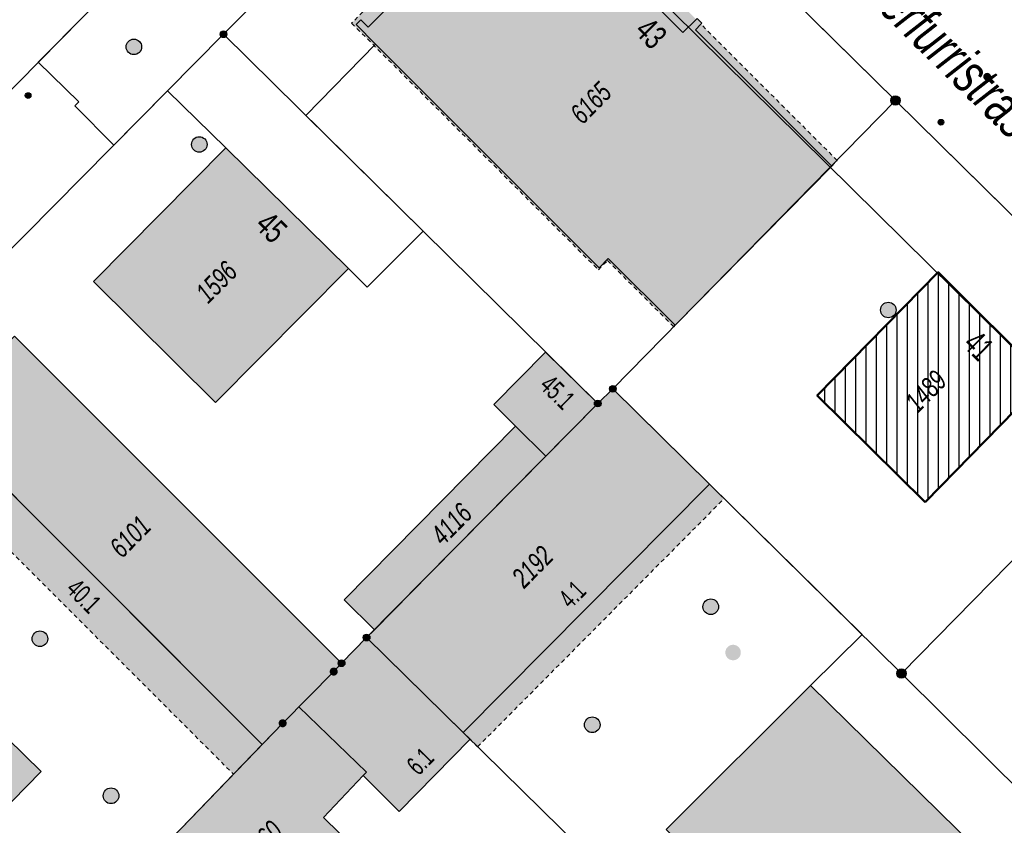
# Model space of a CAD drawing. Header units: metres. Extents: x 2695751 to 2696029, y 1260877 to 1261206.
# Tile 20 of 69: x 2695812 to 2695860, y 1260994 to 1261033. Entities that reach past the tile are written whole.
import ezdxf

# ---------------------------------------------------------------- set-up
doc = ezdxf.new("R2010")
doc.units = ezdxf.units.M
for name, pattern in [('AUSGEZOGEN', [0]), ('STRICHPUNKT2_S5', [0.96, 0.7, -0.26]), ('VERDECKT2_S2', [0.36, 0.2, -0.16])]:
    doc.linetypes.add(name, pattern=pattern)
doc.layers.add('Abbruch Allgemein', color=2, linetype='STRICHPUNKT2_S5', lineweight=50)
doc.layers.add('Abbruch Konstruktion', color=2, linetype='STRICHPUNKT2_S5', lineweight=50)
for name, color, linetype in [('AV_Flächen (EO)', 7, 'AUSGEZOGEN'), ('AV_Gebäudeflächen (BB)', 7, 'AUSGEZOGEN'), ('AV_Gebäudeflächen (EO)', 7, 'AUSGEZOGEN'), ('AV_Haus-Nr.', 7, 'AUSGEZOGEN'), ('AV_Linien (BB)', 7, 'AUSGEZOGEN'), ('AV_Linien (EO)', 7, 'AUSGEZOGEN'), ('AV_Strassennamen', 7, 'AUSGEZOGEN'), ('AV_Versicherung-Nr.', 7, 'AUSGEZOGEN'), ('Liegenschaftsgrenzen', 7, 'AUSGEZOGEN'), ('PFAV', 255, 'AUSGEZOGEN'), ('PFAW', 255, 'AUSGEZOGEN'), ('PFWA', 255, 'AUSGEZOGEN'), ('RAEW', 8, 'AUSGEZOGEN'), ('RP_Abstandslinie', 7, 'AUSGEZOGEN')]:
    doc.layers.add(name, color=color, linetype=linetype)
doc.styles.add('ARIAL', font='arial.ttf')

msp = doc.modelspace()

# ---------------------------------------------------------------- hatches: boundary and pattern name
at = {"layer": 'Abbruch Konstruktion', "lineweight": 25, "transparency": 33554687}
h = msp.add_hatch(dxfattribs=at)
h.set_pattern_fill('SCHRAFFUR_634', color=256, scale=0.2, angle=45, style=0, pattern_type=2)
h.set_pattern_definition([(90, (2695855, 1261000), (-1, 6e-17), []), (90, (2695854.5, 1261000), (-1, 6e-17), [])])
h.paths.add_polyline_path([(2695850.636, 1261014.777), (2695855.861, 1261009.618), (2695861.689, 1261015.574), (2695856.492, 1261020.735)], flags=0)
at = {"layer": 'AV_Gebäudeflächen (BB)', "true_color": 0xd2d2d2, "transparency": 33554687}
for points in [[(2695836.184, 1261040.558), (2695836.538, 1261040.205), (2695828.907, 1261032.579), (2695828.554, 1261032.933), (2695828.327, 1261032.706), (2695829.268, 1261031.766), (2695840.086, 1261020.955), (2695840.533, 1261021.402), (2695843.764, 1261018.173), (2695851.338, 1261025.868), (2695844.745, 1261032.456), (2695845.014, 1261032.725), (2695845.063, 1261032.775), (2695844.83, 1261033.008), (2695844.144, 1261032.322), (2695842.729, 1261033.736), (2695843.366, 1261034.372), (2695843.422, 1261034.429), (2695843.189, 1261034.662), (2695843.139, 1261034.613), (2695842.864, 1261034.337), (2695836.411, 1261040.785)], [(2695822.027, 1261026.743), (2695815.626, 1261020.295), (2695821.523, 1261014.433), (2695827.96, 1261020.909)], [(2695823.788, 1260997.904), (2695824.78, 1260998.93), (2695827.249, 1261001.428), (2695827.63, 1261001.83), (2695811.8, 1261017.65), (2695807.945, 1261013.749)], [(2695829.22, 1261003.454), (2695831.92, 1261006.188), (2695837.511, 1261011.85), (2695840.02, 1261014.39), (2695837.491, 1261016.875), (2695834.988, 1261014.342), (2695836.046, 1261013.298), (2695827.754, 1261004.902)], [(2695828.84, 1261003.07), (2695833.509, 1260998.486), (2695845.431, 1261010.488), (2695840.752, 1261015.101), (2695840.02, 1261014.39), (2695837.511, 1261011.85), (2695831.92, 1261006.188), (2695829.22, 1261003.454)], [(2695812.419, 1260985.995), (2695807.461, 1260990.852), (2695813.089, 1260996.597), (2695804.154, 1261005.351), (2695791.867, 1260992.81), (2695805.758, 1260979.291)], [(2695828.84, 1261003.07), (2695827.63, 1261001.83), (2695827.249, 1261001.428), (2695824.78, 1260998.93), (2695823.788, 1260997.904), (2695822.398, 1260996.466), (2695819.426, 1260993.393), (2695817.691, 1260991.653), (2695816.979, 1260990.951), (2695817.708, 1260990.242), (2695821.287, 1260986.763), (2695824.067, 1260989.603), (2695834.47, 1260979.42), (2695838.172, 1260983.203), (2695826.755, 1260994.378), (2695828.678, 1260996.399), (2695830.41, 1260994.659), (2695833.844, 1260998.157), (2695833.509, 1260998.486)], [(2695865.378, 1260985.993), (2695850.316, 1261000.762), (2695843.327, 1260993.793), (2695858.4, 1260978.98)]]:
    msp.add_hatch(color=254, dxfattribs=at).paths.add_polyline_path(points)
at = {"layer": 'AV_Gebäudeflächen (EO)', "true_color": 0xebebeb, "transparency": 33554687}
for points in [[(2695828.907, 1261032.579), (2695836.538, 1261040.205), (2695836.184, 1261040.558), (2695836.411, 1261040.785), (2695842.864, 1261034.337), (2695843.139, 1261034.613), (2695836.553, 1261041.21), (2695828.115, 1261032.777), (2695840.051, 1261020.849), (2695840.498, 1261021.296), (2695843.694, 1261018.102), (2695843.764, 1261018.173), (2695840.533, 1261021.402), (2695840.086, 1261020.955), (2695829.268, 1261031.766), (2695828.327, 1261032.706), (2695828.554, 1261032.933)], [(2695842.729, 1261033.736), (2695844.144, 1261032.322), (2695844.78, 1261032.958), (2695843.366, 1261034.372)], [(2695844.745, 1261032.456), (2695851.338, 1261025.868), (2695851.605, 1261026.139), (2695845.014, 1261032.725)], [(2695806.539, 1261012.325), (2695822.398, 1260996.466), (2695823.788, 1260997.904), (2695807.945, 1261013.749)], [(2695834.211, 1260997.788), (2695846.133, 1261009.79), (2695845.431, 1261010.488), (2695833.509, 1260998.486), (2695833.844, 1260998.157)]]:
    msp.add_hatch(color=7, dxfattribs=at).paths.add_polyline_path(points)
at = {"layer": 'PFAV', "transparency": 33554687}
for points in [[(2695822.082, 1261032.24), (2695822.079, 1261032.273), (2695822.069, 1261032.304), (2695822.053, 1261032.333), (2695822.032, 1261032.358), (2695822.006, 1261032.378), (2695821.976, 1261032.392), (2695821.945, 1261032.401), (2695821.912, 1261032.402), (2695821.879, 1261032.397), (2695821.848, 1261032.386), (2695821.821, 1261032.369), (2695821.797, 1261032.346), (2695821.778, 1261032.319), (2695821.765, 1261032.289), (2695821.758, 1261032.256), (2695821.758, 1261032.224), (2695821.765, 1261032.191), (2695821.778, 1261032.161), (2695821.797, 1261032.134), (2695821.821, 1261032.111), (2695821.848, 1261032.094), (2695821.879, 1261032.083), (2695821.912, 1261032.078), (2695821.945, 1261032.079), (2695821.976, 1261032.088), (2695822.006, 1261032.102), (2695822.032, 1261032.122), (2695822.053, 1261032.147), (2695822.069, 1261032.176), (2695822.079, 1261032.207)], [(2695854.647, 1261029.04), (2695854.643, 1261029.086), (2695854.629, 1261029.13), (2695854.607, 1261029.17), (2695854.577, 1261029.205), (2695854.54, 1261029.233), (2695854.499, 1261029.253), (2695854.454, 1261029.265), (2695854.408, 1261029.267), (2695854.363, 1261029.26), (2695854.32, 1261029.244), (2695854.281, 1261029.22), (2695854.247, 1261029.188), (2695854.221, 1261029.15), (2695854.203, 1261029.108), (2695854.194, 1261029.063), (2695854.194, 1261029.017), (2695854.203, 1261028.972), (2695854.221, 1261028.93), (2695854.247, 1261028.892), (2695854.281, 1261028.86), (2695854.32, 1261028.836), (2695854.363, 1261028.82), (2695854.408, 1261028.813), (2695854.454, 1261028.815), (2695854.499, 1261028.827), (2695854.54, 1261028.847), (2695854.577, 1261028.875), (2695854.607, 1261028.91), (2695854.629, 1261028.95), (2695854.643, 1261028.994)], [(2695840.914, 1261015.101), (2695840.911, 1261015.134), (2695840.901, 1261015.165), (2695840.885, 1261015.194), (2695840.864, 1261015.219), (2695840.838, 1261015.239), (2695840.808, 1261015.253), (2695840.777, 1261015.262), (2695840.744, 1261015.263), (2695840.711, 1261015.258), (2695840.68, 1261015.247), (2695840.653, 1261015.23), (2695840.629, 1261015.207), (2695840.61, 1261015.18), (2695840.597, 1261015.15), (2695840.59, 1261015.117), (2695840.59, 1261015.085), (2695840.597, 1261015.052), (2695840.61, 1261015.022), (2695840.629, 1261014.995), (2695840.653, 1261014.972), (2695840.68, 1261014.955), (2695840.711, 1261014.944), (2695840.744, 1261014.939), (2695840.777, 1261014.94), (2695840.808, 1261014.949), (2695840.838, 1261014.963), (2695840.864, 1261014.983), (2695840.885, 1261015.008), (2695840.901, 1261015.037), (2695840.911, 1261015.068)], [(2695840.182, 1261014.39), (2695840.179, 1261014.423), (2695840.169, 1261014.454), (2695840.153, 1261014.483), (2695840.132, 1261014.508), (2695840.106, 1261014.528), (2695840.076, 1261014.542), (2695840.045, 1261014.551), (2695840.012, 1261014.552), (2695839.979, 1261014.547), (2695839.948, 1261014.536), (2695839.921, 1261014.519), (2695839.897, 1261014.496), (2695839.878, 1261014.469), (2695839.865, 1261014.439), (2695839.858, 1261014.406), (2695839.858, 1261014.374), (2695839.865, 1261014.341), (2695839.878, 1261014.311), (2695839.897, 1261014.284), (2695839.921, 1261014.261), (2695839.948, 1261014.244), (2695839.979, 1261014.233), (2695840.012, 1261014.228), (2695840.045, 1261014.229), (2695840.076, 1261014.238), (2695840.106, 1261014.252), (2695840.132, 1261014.272), (2695840.153, 1261014.297), (2695840.169, 1261014.326), (2695840.179, 1261014.357)], [(2695829.002, 1261003.07), (2695828.999, 1261003.103), (2695828.989, 1261003.134), (2695828.973, 1261003.163), (2695828.952, 1261003.188), (2695828.926, 1261003.208), (2695828.896, 1261003.222), (2695828.865, 1261003.231), (2695828.832, 1261003.232), (2695828.799, 1261003.227), (2695828.768, 1261003.216), (2695828.741, 1261003.199), (2695828.717, 1261003.176), (2695828.698, 1261003.149), (2695828.685, 1261003.119), (2695828.678, 1261003.086), (2695828.678, 1261003.054), (2695828.685, 1261003.021), (2695828.698, 1261002.991), (2695828.717, 1261002.964), (2695828.741, 1261002.941), (2695828.768, 1261002.924), (2695828.799, 1261002.913), (2695828.832, 1261002.908), (2695828.865, 1261002.909), (2695828.896, 1261002.918), (2695828.926, 1261002.932), (2695828.952, 1261002.952), (2695828.973, 1261002.977), (2695828.989, 1261003.006), (2695828.999, 1261003.037)], [(2695827.444, 1261001.428), (2695827.44, 1261001.467), (2695827.428, 1261001.505), (2695827.409, 1261001.539), (2695827.383, 1261001.569), (2695827.352, 1261001.593), (2695827.317, 1261001.611), (2695827.279, 1261001.621), (2695827.239, 1261001.623), (2695827.2, 1261001.617), (2695827.163, 1261001.603), (2695827.13, 1261001.582), (2695827.101, 1261001.555), (2695827.079, 1261001.523), (2695827.063, 1261001.486), (2695827.055, 1261001.448), (2695827.055, 1261001.408), (2695827.063, 1261001.37), (2695827.079, 1261001.333), (2695827.101, 1261001.301), (2695827.13, 1261001.274), (2695827.163, 1261001.253), (2695827.2, 1261001.239), (2695827.239, 1261001.233), (2695827.279, 1261001.235), (2695827.317, 1261001.245), (2695827.352, 1261001.263), (2695827.383, 1261001.287), (2695827.409, 1261001.317), (2695827.428, 1261001.351), (2695827.44, 1261001.389)], [(2695827.792, 1261001.83), (2695827.789, 1261001.863), (2695827.779, 1261001.894), (2695827.763, 1261001.923), (2695827.742, 1261001.948), (2695827.716, 1261001.968), (2695827.686, 1261001.982), (2695827.655, 1261001.991), (2695827.622, 1261001.992), (2695827.589, 1261001.987), (2695827.558, 1261001.976), (2695827.531, 1261001.959), (2695827.507, 1261001.936), (2695827.488, 1261001.909), (2695827.475, 1261001.879), (2695827.468, 1261001.846), (2695827.468, 1261001.814), (2695827.475, 1261001.781), (2695827.488, 1261001.751), (2695827.507, 1261001.724), (2695827.531, 1261001.701), (2695827.558, 1261001.684), (2695827.589, 1261001.673), (2695827.622, 1261001.668), (2695827.655, 1261001.669), (2695827.686, 1261001.678), (2695827.716, 1261001.692), (2695827.742, 1261001.712), (2695827.763, 1261001.737), (2695827.779, 1261001.766), (2695827.789, 1261001.797)], [(2695854.937, 1261001.34), (2695854.933, 1261001.386), (2695854.919, 1261001.43), (2695854.897, 1261001.47), (2695854.867, 1261001.505), (2695854.83, 1261001.533), (2695854.789, 1261001.553), (2695854.744, 1261001.565), (2695854.698, 1261001.567), (2695854.653, 1261001.56), (2695854.61, 1261001.544), (2695854.571, 1261001.52), (2695854.537, 1261001.488), (2695854.511, 1261001.45), (2695854.493, 1261001.408), (2695854.484, 1261001.363), (2695854.484, 1261001.317), (2695854.493, 1261001.272), (2695854.511, 1261001.23), (2695854.537, 1261001.192), (2695854.571, 1261001.16), (2695854.61, 1261001.136), (2695854.653, 1261001.12), (2695854.698, 1261001.113), (2695854.744, 1261001.115), (2695854.789, 1261001.127), (2695854.83, 1261001.147), (2695854.867, 1261001.175), (2695854.897, 1261001.21), (2695854.919, 1261001.25), (2695854.933, 1261001.294)], [(2695824.975, 1260998.93), (2695824.971, 1260998.969), (2695824.959, 1260999.007), (2695824.94, 1260999.041), (2695824.914, 1260999.071), (2695824.883, 1260999.095), (2695824.848, 1260999.113), (2695824.81, 1260999.123), (2695824.77, 1260999.125), (2695824.731, 1260999.119), (2695824.694, 1260999.105), (2695824.661, 1260999.084), (2695824.632, 1260999.057), (2695824.61, 1260999.025), (2695824.594, 1260998.988), (2695824.586, 1260998.95), (2695824.586, 1260998.91), (2695824.594, 1260998.872), (2695824.61, 1260998.835), (2695824.632, 1260998.803), (2695824.661, 1260998.776), (2695824.694, 1260998.755), (2695824.731, 1260998.741), (2695824.77, 1260998.735), (2695824.81, 1260998.737), (2695824.848, 1260998.747), (2695824.883, 1260998.765), (2695824.914, 1260998.789), (2695824.94, 1260998.819), (2695824.959, 1260998.853), (2695824.971, 1260998.891)]]:
    msp.add_hatch(color=7, dxfattribs=at).paths.add_polyline_path(points)
at = {"layer": 'PFAW', "transparency": 33554687}
for color, points in [(7, [(2695817.844, 1261031.364), (2695817.893, 1261031.423), (2695817.928, 1261031.49), (2695817.95, 1261031.562), (2695817.956, 1261031.638), (2695817.947, 1261031.713), (2695817.923, 1261031.785), (2695817.885, 1261031.851), (2695817.835, 1261031.908), (2695817.774, 1261031.953), (2695817.705, 1261031.985), (2695817.631, 1261032.003), (2695817.556, 1261032.006), (2695817.481, 1261031.993), (2695817.41, 1261031.965), (2695817.346, 1261031.924), (2695817.292, 1261031.871), (2695817.25, 1261031.808), (2695817.221, 1261031.737), (2695817.208, 1261031.663), (2695817.209, 1261031.587), (2695817.225, 1261031.513), (2695817.257, 1261031.444), (2695817.301, 1261031.382), (2695817.357, 1261031.331), (2695817.422, 1261031.292), (2695817.494, 1261031.267), (2695817.569, 1261031.257), (2695817.644, 1261031.262), (2695817.718, 1261031.282), (2695817.785, 1261031.317)]), (7, [(2695821.12, 1261026.914), (2695821.112, 1261026.989), (2695821.09, 1261027.062), (2695821.053, 1261027.128), (2695821.003, 1261027.185), (2695820.943, 1261027.232), (2695820.875, 1261027.265), (2695820.802, 1261027.284), (2695820.726, 1261027.288), (2695820.651, 1261027.277), (2695820.58, 1261027.25), (2695820.515, 1261027.21), (2695820.46, 1261027.158), (2695820.417, 1261027.096), (2695820.387, 1261027.026), (2695820.372, 1261026.952), (2695820.372, 1261026.876), (2695820.387, 1261026.801), (2695820.417, 1261026.732), (2695820.46, 1261026.669), (2695820.515, 1261026.617), (2695820.58, 1261026.577), (2695820.651, 1261026.551), (2695820.726, 1261026.539), (2695820.802, 1261026.543), (2695820.875, 1261026.562), (2695820.943, 1261026.595), (2695821.003, 1261026.642), (2695821.053, 1261026.699), (2695821.09, 1261026.766), (2695821.112, 1261026.838)]), (7, [(2695854.453, 1261018.91), (2695854.445, 1261018.985), (2695854.423, 1261019.058), (2695854.386, 1261019.124), (2695854.336, 1261019.181), (2695854.276, 1261019.228), (2695854.208, 1261019.261), (2695854.135, 1261019.28), (2695854.059, 1261019.284), (2695853.984, 1261019.273), (2695853.913, 1261019.246), (2695853.848, 1261019.206), (2695853.793, 1261019.154), (2695853.75, 1261019.092), (2695853.72, 1261019.022), (2695853.705, 1261018.948), (2695853.705, 1261018.872), (2695853.72, 1261018.797), (2695853.75, 1261018.728), (2695853.793, 1261018.665), (2695853.848, 1261018.613), (2695853.913, 1261018.573), (2695853.984, 1261018.547), (2695854.059, 1261018.535), (2695854.135, 1261018.539), (2695854.208, 1261018.558), (2695854.276, 1261018.591), (2695854.336, 1261018.638), (2695854.386, 1261018.695), (2695854.423, 1261018.762), (2695854.445, 1261018.834)]), (253, [(2695845.868, 1261004.562), (2695845.86, 1261004.638), (2695845.837, 1261004.711), (2695845.8, 1261004.778), (2695845.75, 1261004.837), (2695845.689, 1261004.884), (2695845.62, 1261004.917), (2695845.546, 1261004.937), (2695845.47, 1261004.94), (2695845.394, 1261004.929), (2695845.322, 1261004.902), (2695845.257, 1261004.862), (2695845.201, 1261004.809), (2695845.158, 1261004.746), (2695845.127, 1261004.675), (2695845.112, 1261004.6), (2695845.112, 1261004.524), (2695845.127, 1261004.449), (2695845.158, 1261004.378), (2695845.201, 1261004.315), (2695845.257, 1261004.262), (2695845.322, 1261004.222), (2695845.394, 1261004.195), (2695845.47, 1261004.184), (2695845.546, 1261004.187), (2695845.62, 1261004.207), (2695845.689, 1261004.24), (2695845.75, 1261004.287), (2695845.8, 1261004.346), (2695845.837, 1261004.413), (2695845.86, 1261004.486)]), (253, [(2695813.314, 1261002.757), (2695813.36, 1261002.818), (2695813.393, 1261002.888), (2695813.411, 1261002.962), (2695813.414, 1261003.039), (2695813.401, 1261003.114), (2695813.374, 1261003.186), (2695813.332, 1261003.25), (2695813.279, 1261003.305), (2695813.215, 1261003.348), (2695813.145, 1261003.378), (2695813.069, 1261003.392), (2695812.993, 1261003.391), (2695812.918, 1261003.375), (2695812.848, 1261003.344), (2695812.785, 1261003.299), (2695812.733, 1261003.243), (2695812.693, 1261003.177), (2695812.668, 1261003.105), (2695812.657, 1261003.029), (2695812.662, 1261002.952), (2695812.682, 1261002.878), (2695812.717, 1261002.81), (2695812.765, 1261002.75), (2695812.823, 1261002.701), (2695812.891, 1261002.665), (2695812.964, 1261002.643), (2695813.041, 1261002.636), (2695813.117, 1261002.644), (2695813.19, 1261002.668), (2695813.256, 1261002.706)]), (253, [(2695840.135, 1260998.856), (2695840.127, 1260998.932), (2695840.104, 1260999.005), (2695840.067, 1260999.072), (2695840.017, 1260999.131), (2695839.956, 1260999.178), (2695839.887, 1260999.211), (2695839.813, 1260999.231), (2695839.737, 1260999.234), (2695839.661, 1260999.223), (2695839.589, 1260999.196), (2695839.524, 1260999.156), (2695839.468, 1260999.103), (2695839.425, 1260999.04), (2695839.394, 1260998.969), (2695839.379, 1260998.894), (2695839.379, 1260998.818), (2695839.394, 1260998.743), (2695839.425, 1260998.672), (2695839.468, 1260998.609), (2695839.524, 1260998.556), (2695839.589, 1260998.516), (2695839.661, 1260998.489), (2695839.737, 1260998.478), (2695839.813, 1260998.481), (2695839.887, 1260998.501), (2695839.956, 1260998.534), (2695840.017, 1260998.581), (2695840.067, 1260998.64), (2695840.104, 1260998.707), (2695840.127, 1260998.78)]), (253, [(2695816.743, 1260995.156), (2695816.791, 1260995.215), (2695816.827, 1260995.283), (2695816.848, 1260995.357), (2695816.853, 1260995.433), (2695816.844, 1260995.509), (2695816.819, 1260995.582), (2695816.78, 1260995.648), (2695816.728, 1260995.705), (2695816.667, 1260995.75), (2695816.597, 1260995.782), (2695816.522, 1260995.799), (2695816.446, 1260995.801), (2695816.37, 1260995.788), (2695816.299, 1260995.759), (2695816.235, 1260995.717), (2695816.181, 1260995.663), (2695816.139, 1260995.599), (2695816.11, 1260995.527), (2695816.097, 1260995.452), (2695816.099, 1260995.375), (2695816.116, 1260995.301), (2695816.148, 1260995.231), (2695816.194, 1260995.169), (2695816.25, 1260995.118), (2695816.317, 1260995.079), (2695816.389, 1260995.054), (2695816.465, 1260995.045), (2695816.542, 1260995.05), (2695816.615, 1260995.072), (2695816.683, 1260995.107)])]:
    msp.add_hatch(color=color, dxfattribs=at).paths.add_polyline_path(points)
at = {"layer": 'PFAW', "lineweight": 25, "transparency": 33554687}
msp.add_hatch(color=7, dxfattribs=at).paths.add_polyline_path([(2695846.943, 1261002.35), (2695846.935, 1261002.425), (2695846.913, 1261002.498), (2695846.876, 1261002.564), (2695846.826, 1261002.622), (2695846.766, 1261002.668), (2695846.698, 1261002.702), (2695846.625, 1261002.721), (2695846.549, 1261002.725), (2695846.474, 1261002.713), (2695846.403, 1261002.687), (2695846.338, 1261002.647), (2695846.283, 1261002.594), (2695846.24, 1261002.532), (2695846.21, 1261002.462), (2695846.195, 1261002.388), (2695846.195, 1261002.312), (2695846.21, 1261002.238), (2695846.24, 1261002.168), (2695846.283, 1261002.106), (2695846.338, 1261002.053), (2695846.403, 1261002.013), (2695846.474, 1261001.987), (2695846.549, 1261001.975), (2695846.625, 1261001.979), (2695846.698, 1261001.998), (2695846.766, 1261002.032), (2695846.826, 1261002.078), (2695846.876, 1261002.136), (2695846.913, 1261002.202), (2695846.935, 1261002.275)])
at = {"layer": 'PFWA', "transparency": 33554687}
msp.add_hatch(color=7, dxfattribs=at).paths.add_polyline_path([(2695858.727, 1261030.323), (2695858.715, 1261030.308), (2695858.703, 1261030.293), (2695858.694, 1261030.277), (2695858.686, 1261030.26), (2695858.68, 1261030.242), (2695858.675, 1261030.223), (2695858.673, 1261030.204), (2695858.673, 1261030.185), (2695858.674, 1261030.166), (2695858.677, 1261030.148), (2695858.683, 1261030.129), (2695858.69, 1261030.112), (2695858.698, 1261030.095), (2695858.709, 1261030.079), (2695858.721, 1261030.064), (2695858.734, 1261030.051), (2695858.749, 1261030.039), (2695858.765, 1261030.028), (2695858.782, 1261030.02), (2695858.799, 1261030.013), (2695858.818, 1261030.007), (2695858.836, 1261030.004), (2695858.855, 1261030.003), (2695858.874, 1261030.003), (2695858.893, 1261030.005), (2695858.912, 1261030.01), (2695858.93, 1261030.016), (2695858.947, 1261030.024), (2695858.963, 1261030.033), (2695858.978, 1261030.045), (2695858.993, 1261030.057), (2695859.005, 1261030.072), (2695859.017, 1261030.087), (2695859.026, 1261030.103), (2695859.034, 1261030.12), (2695859.04, 1261030.138), (2695859.045, 1261030.157), (2695859.047, 1261030.176), (2695859.047, 1261030.195), (2695859.046, 1261030.214), (2695859.043, 1261030.232), (2695859.037, 1261030.251), (2695859.03, 1261030.268), (2695859.022, 1261030.285), (2695859.011, 1261030.301), (2695858.999, 1261030.316), (2695858.986, 1261030.329), (2695858.971, 1261030.341), (2695858.955, 1261030.352), (2695858.938, 1261030.36), (2695858.921, 1261030.367), (2695858.902, 1261030.373), (2695858.884, 1261030.376), (2695858.865, 1261030.377), (2695858.846, 1261030.377), (2695858.827, 1261030.375), (2695858.808, 1261030.37), (2695858.79, 1261030.364), (2695858.773, 1261030.356), (2695858.757, 1261030.347), (2695858.742, 1261030.335)])
at = {"layer": 'RAEW', "transparency": 33554687}
for points in [[(2695812.329, 1261029.277), (2695812.329, 1261029.263), (2695812.331, 1261029.249), (2695812.335, 1261029.236), (2695812.34, 1261029.223), (2695812.346, 1261029.21), (2695812.353, 1261029.198), (2695812.362, 1261029.187), (2695812.371, 1261029.177), (2695812.382, 1261029.168), (2695812.393, 1261029.16), (2695812.405, 1261029.154), (2695812.418, 1261029.148), (2695812.432, 1261029.144), (2695812.445, 1261029.141), (2695812.459, 1261029.14), (2695812.473, 1261029.14), (2695812.487, 1261029.141), (2695812.5, 1261029.144), (2695812.514, 1261029.148), (2695812.527, 1261029.154), (2695812.539, 1261029.16), (2695812.55, 1261029.168), (2695812.561, 1261029.177), (2695812.57, 1261029.187), (2695812.579, 1261029.198), (2695812.586, 1261029.21), (2695812.592, 1261029.223), (2695812.597, 1261029.236), (2695812.601, 1261029.249), (2695812.603, 1261029.263), (2695812.603, 1261029.277), (2695812.603, 1261029.291), (2695812.601, 1261029.305), (2695812.597, 1261029.318), (2695812.592, 1261029.331), (2695812.586, 1261029.344), (2695812.579, 1261029.356), (2695812.57, 1261029.367), (2695812.561, 1261029.377), (2695812.55, 1261029.386), (2695812.539, 1261029.394), (2695812.527, 1261029.4), (2695812.514, 1261029.406), (2695812.5, 1261029.41), (2695812.487, 1261029.413), (2695812.473, 1261029.414), (2695812.459, 1261029.414), (2695812.445, 1261029.413), (2695812.432, 1261029.41), (2695812.418, 1261029.406), (2695812.405, 1261029.4), (2695812.393, 1261029.394), (2695812.382, 1261029.386), (2695812.371, 1261029.377), (2695812.362, 1261029.367), (2695812.353, 1261029.356), (2695812.346, 1261029.344), (2695812.34, 1261029.331), (2695812.335, 1261029.318), (2695812.331, 1261029.305), (2695812.329, 1261029.291)], [(2695856.487, 1261027.99), (2695856.487, 1261027.976), (2695856.489, 1261027.962), (2695856.493, 1261027.949), (2695856.498, 1261027.936), (2695856.504, 1261027.923), (2695856.511, 1261027.911), (2695856.52, 1261027.9), (2695856.529, 1261027.89), (2695856.54, 1261027.881), (2695856.551, 1261027.873), (2695856.563, 1261027.867), (2695856.576, 1261027.861), (2695856.59, 1261027.857), (2695856.603, 1261027.854), (2695856.617, 1261027.853), (2695856.631, 1261027.853), (2695856.645, 1261027.854), (2695856.658, 1261027.857), (2695856.672, 1261027.861), (2695856.685, 1261027.867), (2695856.697, 1261027.873), (2695856.708, 1261027.881), (2695856.719, 1261027.89), (2695856.728, 1261027.9), (2695856.737, 1261027.911), (2695856.744, 1261027.923), (2695856.75, 1261027.936), (2695856.755, 1261027.949), (2695856.759, 1261027.962), (2695856.761, 1261027.976), (2695856.761, 1261027.99), (2695856.761, 1261028.004), (2695856.759, 1261028.018), (2695856.755, 1261028.031), (2695856.75, 1261028.044), (2695856.744, 1261028.057), (2695856.737, 1261028.069), (2695856.728, 1261028.08), (2695856.719, 1261028.09), (2695856.708, 1261028.099), (2695856.697, 1261028.107), (2695856.685, 1261028.113), (2695856.672, 1261028.119), (2695856.658, 1261028.123), (2695856.645, 1261028.126), (2695856.631, 1261028.127), (2695856.617, 1261028.127), (2695856.603, 1261028.126), (2695856.59, 1261028.123), (2695856.576, 1261028.119), (2695856.563, 1261028.113), (2695856.551, 1261028.107), (2695856.54, 1261028.099), (2695856.529, 1261028.09), (2695856.52, 1261028.08), (2695856.511, 1261028.069), (2695856.504, 1261028.057), (2695856.498, 1261028.044), (2695856.493, 1261028.031), (2695856.489, 1261028.018), (2695856.487, 1261028.004)]]:
    msp.add_hatch(color=1, dxfattribs=at).paths.add_polyline_path(points)

# ---------------------------------------------------------------- linework, layer by layer
at = {"layer": 'Abbruch Allgemein', "linetype": 'AUSGEZOGEN', "transparency": 33554687}
msp.add_lwpolyline([(2695855.861, 1261009.618), (2695850.636, 1261014.777), (2695856.492, 1261020.735), (2695861.689, 1261015.574), (2695855.861, 1261009.618)], close=True, dxfattribs=at)
at = {"layer": 'AV_Flächen (EO)', "color": 7, "linetype": 'AUSGEZOGEN', "transparency": 33554687}
for p, q in [((2695845.014, 1261032.725), (2695844.745, 1261032.456)), ((2695844.745, 1261032.456), (2695851.338, 1261025.868))]:
    msp.add_line(p, q, dxfattribs=at)
at = {"layer": 'AV_Flächen (EO)', "color": 7, "linetype": 'VERDECKT2_S2', "transparency": 33554687}
for p, q in [((2695806.539, 1261012.325), (2695822.398, 1260996.466)), ((2695833.844, 1260998.157), (2695834.211, 1260997.788))]:
    msp.add_line(p, q, dxfattribs=at)
for points in [[(2695843.139, 1261034.613), (2695836.553, 1261041.21), (2695828.115, 1261032.777), (2695840.051, 1261020.849), (2695840.498, 1261021.296), (2695843.694, 1261018.102), (2695843.764, 1261018.173)], [(2695851.338, 1261025.868), (2695851.605, 1261026.139), (2695845.014, 1261032.725)], [(2695834.211, 1260997.788), (2695846.133, 1261009.79), (2695845.431, 1261010.488)]]:
    msp.add_lwpolyline(points, dxfattribs=at)
at = {"layer": 'AV_Flächen (EO)', "color": 7, "linetype": 'AUSGEZOGEN', "transparency": 33554687}
for points in [[(2695828.907, 1261032.579), (2695836.538, 1261040.205), (2695836.184, 1261040.558), (2695836.411, 1261040.785), (2695842.864, 1261034.337), (2695843.139, 1261034.613)], [(2695842.729, 1261033.736), (2695844.144, 1261032.322), (2695844.78, 1261032.958)], [(2695843.764, 1261018.173), (2695840.533, 1261021.402), (2695840.086, 1261020.955), (2695829.268, 1261031.766), (2695828.327, 1261032.706), (2695828.554, 1261032.933), (2695828.907, 1261032.579)], [(2695822.398, 1260996.466), (2695823.788, 1260997.904), (2695807.945, 1261013.749), (2695806.539, 1261012.325)], [(2695845.431, 1261010.488), (2695833.509, 1260998.486), (2695833.844, 1260998.157)]]:
    msp.add_lwpolyline(points, dxfattribs=at)
at = {"layer": 'AV_Linien (BB)', "color": 7, "linetype": 'AUSGEZOGEN', "transparency": 33554687}
for p, q in [((2695812.959, 1261030.889), (2695815.331, 1261033.299)), ((2695816.611, 1261026.883), (2695819.214, 1261029.509)), ((2695822.027, 1261026.743), (2695819.214, 1261029.509)), ((2695822.027, 1261026.743), (2695827.96, 1261020.909)), ((2695823.788, 1260997.904), (2695807.945, 1261013.749)), ((2695845.431, 1261010.488), (2695833.509, 1260998.486)), ((2695827.63, 1261001.83), (2695828.84, 1261003.07)), ((2695828.84, 1261003.07), (2695829.22, 1261003.454)), ((2695828.84, 1261003.07), (2695833.509, 1260998.486)), ((2695850.316, 1261000.762), (2695865.378, 1260985.993))]:
    msp.add_line(p, q, dxfattribs=at)
for points in [[(2695819.214, 1261029.509), (2695821.92, 1261032.24), (2695833.19, 1261043.61)], [(2695839.57, 1261043.66), (2695854.42, 1261029.04), (2695868.4, 1261015.27), (2695881.49, 1261002.29)], [(2695836.184, 1261040.558), (2695836.411, 1261040.785), (2695842.864, 1261034.337), (2695843.139, 1261034.613), (2695843.189, 1261034.662), (2695843.422, 1261034.429), (2695843.366, 1261034.372), (2695842.729, 1261033.736), (2695844.144, 1261032.322), (2695844.78, 1261032.958), (2695844.83, 1261033.008), (2695845.063, 1261032.775), (2695845.014, 1261032.725), (2695844.745, 1261032.456), (2695851.338, 1261025.868), (2695843.764, 1261018.173), (2695840.533, 1261021.402), (2695840.086, 1261020.955), (2695829.268, 1261031.766)], [(2695829.268, 1261031.766), (2695828.327, 1261032.706), (2695828.554, 1261032.933), (2695828.907, 1261032.579), (2695836.538, 1261040.205), (2695836.184, 1261040.558)], [(2695827.96, 1261020.909), (2695828.866, 1261020.019), (2695831.572, 1261022.722), (2695825.898, 1261028.317), (2695829.268, 1261031.766)], [(2695816.611, 1261026.883), (2695814.724, 1261028.775), (2695814.912, 1261028.97), (2695812.959, 1261030.889)], [(2695827.96, 1261020.909), (2695821.523, 1261014.433), (2695815.626, 1261020.295), (2695822.027, 1261026.743)], [(2695807.945, 1261013.749), (2695811.8, 1261017.65), (2695827.63, 1261001.83)], [(2695829.22, 1261003.454), (2695827.754, 1261004.902), (2695836.046, 1261013.298), (2695834.988, 1261014.342), (2695837.491, 1261016.875), (2695840.02, 1261014.39)], [(2695840.02, 1261014.39), (2695840.752, 1261015.101), (2695845.431, 1261010.488)], [(2695829.22, 1261003.454), (2695831.92, 1261006.188), (2695837.511, 1261011.85), (2695840.02, 1261014.39)], [(2695845.431, 1261010.488), (2695852.809, 1261003.214), (2695850.316, 1261000.762)], [(2695823.788, 1260997.904), (2695824.78, 1260998.93), (2695827.249, 1261001.428), (2695827.63, 1261001.83)], [(2695865.378, 1260985.993), (2695858.4, 1260978.98), (2695843.327, 1260993.793), (2695850.316, 1261000.762)], [(2695833.509, 1260998.486), (2695833.844, 1260998.157), (2695830.41, 1260994.659), (2695828.678, 1260996.399), (2695826.755, 1260994.378), (2695838.172, 1260983.203), (2695834.47, 1260979.42), (2695824.067, 1260989.603), (2695821.287, 1260986.763)], [(2695816.979, 1260990.951), (2695817.691, 1260991.653), (2695819.426, 1260993.393), (2695822.398, 1260996.466), (2695823.788, 1260997.904)]]:
    msp.add_lwpolyline(points, dxfattribs=at)
msp.add_lwpolyline([(2695812.419, 1260985.995), (2695805.758, 1260979.291), (2695791.867, 1260992.81), (2695804.154, 1261005.351), (2695813.089, 1260996.597), (2695807.461, 1260990.852), (2695812.419, 1260985.995)], close=True, dxfattribs=at)
at = {"layer": 'AV_Linien (EO)', "color": 7, "linetype": 'AUSGEZOGEN', "transparency": 33554687}
msp.add_line((2695836.046, 1261013.298), (2695837.511, 1261011.85), dxfattribs=at)
msp.add_lwpolyline([(2695828.678, 1260996.399), (2695828.838, 1260996.567), (2695825.567, 1260999.726)], dxfattribs=at)
at = {"layer": 'Liegenschaftsgrenzen', "color": 7, "linetype": 'AUSGEZOGEN', "transparency": 33554687}
for p, q in [((2695833.19, 1261043.61), (2695821.92, 1261032.24)), ((2695854.42, 1261029.04), (2695839.57, 1261043.66)), ((2695818.07, 1261036.08), (2695805.92, 1261023.74)), ((2695821.92, 1261032.24), (2695809.67, 1261019.88)), ((2695840.02, 1261014.39), (2695821.92, 1261032.24)), ((2695840.752, 1261015.101), (2695854.42, 1261029.04)), ((2695854.42, 1261029.04), (2695868.4, 1261015.27)), ((2695811.8, 1261017.65), (2695827.63, 1261001.83)), ((2695840.752, 1261015.101), (2695840.02, 1261014.39)), ((2695854.71, 1261001.34), (2695840.752, 1261015.101)), ((2695868.4, 1261015.27), (2695854.71, 1261001.34)), ((2695828.84, 1261003.07), (2695840.02, 1261014.39)), ((2695827.63, 1261001.83), (2695828.84, 1261003.07)), ((2695828.84, 1261003.07), (2695859.05, 1260973.41)), ((2695854.71, 1261001.34), (2695870.9, 1260985.29))]:
    msp.add_line(p, q, dxfattribs=at)
msp.add_lwpolyline([(2695816.979, 1260990.951), (2695817.691, 1260991.653), (2695819.426, 1260993.393), (2695824.78, 1260998.93), (2695827.249, 1261001.428), (2695827.63, 1261001.83)], dxfattribs=at)
at = {"layer": 'PFAV', "color": 7, "transparency": 33554687}
for centre, radius in [((2695821.92, 1261032.24), 0.162), ((2695854.42, 1261029.04), 0.227), ((2695840.752, 1261015.101), 0.162), ((2695840.02, 1261014.39), 0.162), ((2695828.84, 1261003.07), 0.162), ((2695827.63, 1261001.83), 0.162), ((2695854.71, 1261001.34), 0.227)]:
    msp.add_circle(centre, radius, dxfattribs=at)
at = {"layer": 'PFAW', "transparency": 33554687}
for centre, radius in [((2695817.581, 1261031.631), 0.375), ((2695820.745, 1261026.914), 0.375), ((2695854.078, 1261018.91), 0.375), ((2695845.489, 1261004.562), 0.379), ((2695813.036, 1261003.015), 0.379), ((2695839.756, 1260998.856), 0.379), ((2695816.475, 1260995.423), 0.379)]:
    msp.add_circle(centre, radius, dxfattribs=at)
at = {"layer": 'RAEW', "color": 1, "transparency": 33554687}
for centre in [(2695812.466, 1261029.277), (2695856.624, 1261027.99)]:
    msp.add_circle(centre, 0.137, dxfattribs=at)
at = {"layer": 'RP_Abstandslinie', "color": 7, "linetype": 'AUSGEZOGEN', "transparency": 33554687}
msp.add_lwpolyline([(2695878.33, 1260999.13), (2695841.15, 1261035.8), (2695804.21, 1261072.25)], dxfattribs=at)

# ---------------------------------------------------------------- texts
at = {"layer": 'AV_Haus-Nr.', "color": 7, "transparency": 33554687, "style": 'ARIAL'}
for s, insert, char_height, width, attachment_point, rotation in [('\\W0.70;43', (2695843.014, 1261032.709), 1.1621, 1.68109, 2, 315.0198), ('\\W0.70;45', (2695824.646, 1261023.33), 1.1621, 1.68109, 2, 315.4815), ('\\W0.64;41', (2695858.861, 1261017.599), 1.1621, 1.59081, 2, 315.1989), ('\\W0.66;45.1', (2695838.398, 1261015.269), 0.92968, 2.03566, 2, 315.4986), ('\\W0.66;40.1', (2695814.822, 1261004.749), 0.92968, 2.03566, 8, 315), ('\\W0.64;4.1', (2695839.115, 1261004.839), 0.9297, 1.5135, 8, 45.1917), ('\\W0.64;6.1', (2695831.77, 1260996.758), 0.9297, 1.5135, 8, 45.5292)]:
    msp.add_mtext(s, dxfattribs=dict(at, insert=insert, char_height=char_height, width=width, attachment_point=attachment_point, rotation=rotation))
at = {"layer": 'AV_Strassennamen', "color": 7, "transparency": 33554687, "insert": (2695856.486, 1261031.888), "char_height": 1.93684, "width": 16.52, "attachment_point": 5, "rotation": 315.4482, "style": 'ARIAL'}
msp.add_mtext('\\A1;{\\fArial|i1|b0;\\H1.936838;\\W0.700000;\\C7;Wasserfurristrasse}\\P', dxfattribs=at)
at = {"layer": 'AV_Versicherung-Nr.', "color": 7, "transparency": 33554687, "char_height": 0.96842, "attachment_point": 5, "style": 'ARIAL'}
for s, insert, width, rotation in [('\\A1;{\\fArial|i1|b0;\\H0.968418;\\W0.700000;\\C7;6165}\\P', (2695839.685, 1261028.92), 2.45636, 45.4536), ('\\A1;{\\fArial|i1|b0;\\H0.968418;\\W0.700000;\\C7;1596}\\P', (2695821.58, 1261020.261), 2.45636, 45.1728), ('\\A1;{\\fArial|i1|b0;\\H0.968418;\\W0.700000;\\C7;1489}\\P', (2695855.9, 1261014.981), 2.45636, 45.6219), ('\\A1;{\\fArial|i1|b0;\\H0.968418;\\W0.700000;\\C7;4116}\\P', (2695832.942, 1261008.561), 2.44855, 45.3564), ('\\A1;{\\fArial|i1|b0;\\H0.968418;\\W0.700000;\\C7;6101}\\P', (2695817.408, 1261007.95), 2.44855, 45.3348), ('\\A1;{\\fArial|i1|b0;\\H0.968418;\\W0.700000;\\C7;2192}\\P', (2695836.868, 1261006.496), 2.45636, 45.1917), ('\\A1;{\\fArial|i1|b0;\\H0.968418;\\W0.700000;\\C7;1860}\\P', (2695823.778, 1260993.208), 2.45636, 45.6201)]:
    msp.add_mtext(s, dxfattribs=dict(at, insert=insert, width=width, rotation=rotation))

doc.saveas('drawing.dxf')
